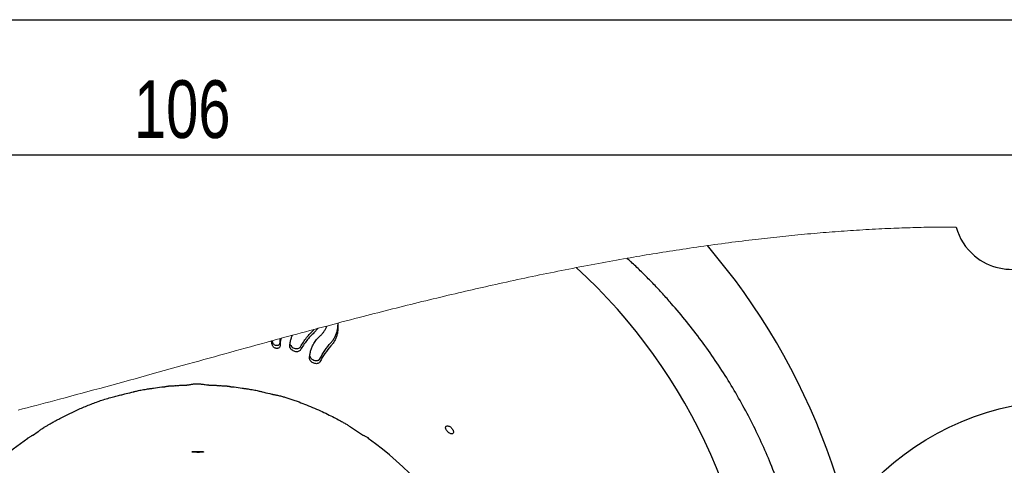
# Model space of a CAD drawing. Header units: millimetres. Extents: x 8 to 862, y 8 to 585.
# Tile 31 of 84: x 107 to 166, y 558 to 585. Entities that reach past the tile are written whole.
import ezdxf

# ---------------------------------------------------------------- set-up
doc = ezdxf.new("R2010")
doc.units = ezdxf.units.MM
doc.layers.add('DETAIL', color=3, linetype='Continuous')
doc.layers.add('DIMENSIONS', color=2, linetype='Continuous')
doc.layers.add('OUTLINE', color=7, linetype='Continuous', lineweight=25)
doc.styles.add('SLDTEXTSTYLE0', font='TXT', dxfattribs={"width": 0.75})
doc.dimstyles.new('SLDDIMSTYLE2', dxfattribs={"dimtxt": 3.5, "dimasz": 2, "dimexe": 0, "dimexo": 0.0625, "dimgap": 0.875, "dimtad": 1, "dimrnd": 1e-09, "dimzin": 12, "dimdsep": 46, "dimtxsty": 'SLDTEXTSTYLE0', "dimsah": 1, "dimcen": 0.09, "dimadec": 0, "dimazin": 3, "dimtfac": 1, "dimtofl": 0, "dimtmove": 0, "dimatfit": 3, "dimfxl": 0, "dimfrac": 2, "dimtolj": 1, "dimtzin": 12, "dimarcsym": 0})

# ---------------------------------------------------------------- blocks, each defined once
blk = doc.blocks.new('_D_67')
at = {"layer": 'DIMENSIONS'}
for p, q in [((64.359, 545.855), (64.359, 578.811)), ((170.359, 545.855), (170.359, 578.811)), ((64.359, 576.811), (170.359, 576.811))]:
    blk.add_line(p, q, dxfattribs=at)
for points in [[(64.359, 576.811), (66.359, 576.311), (66.359, 577.311)], [(170.359, 576.811), (168.359, 577.311), (168.359, 576.311)]]:
    blk.add_solid(points, dxfattribs=at)
at = {"layer": 'DIMENSIONS', "insert": (113.48, 581.323), "char_height": 3.5, "attachment_point": 1, "style": 'SLDTEXTSTYLE0'}
blk.add_mtext('106', dxfattribs=at)

msp = doc.modelspace()

# ---------------------------------------------------------------- linework, layer by layer
at = {"color": 7, "linetype": 'Continuous', "lineweight": 18, "flags": 128}
msp.add_lwpolyline([(163.35047, 572.42438), (163.1868, 572.42447), (163.02302, 572.42424), (162.85914, 572.4237), (162.69515, 572.42284), (162.53106, 572.42167), (162.3698, 572.42021), (162.20845, 572.41846), (162.04699, 572.4164), (161.88545, 572.41405), (161.72052, 572.41134), (161.5555, 572.40833), (161.39038, 572.40501), (161.22518, 572.40139), (161.05988, 572.39746), (160.89451, 572.39323), (160.72904, 572.3887), (160.5635, 572.38387), (160.39788, 572.37874), (160.23218, 572.37332), (160.0664, 572.3676), (159.90054, 572.36158), (159.73461, 572.35528), (159.56861, 572.34868), (159.38593, 572.34108), (159.20317, 572.33314), (159.02033, 572.32485), (158.83741, 572.31622), (158.65441, 572.30724), (158.46025, 572.29734), (158.266, 572.28706), (158.07168, 572.27639), (157.87729, 572.26536), (157.68282, 572.25394), (157.48829, 572.24215), (157.30482, 572.23069), (157.12128, 572.2189), (156.9377, 572.20678), (156.75406, 572.19434), (156.57037, 572.18158), (156.38664, 572.16849), (156.20287, 572.15508), (156.01905, 572.14135), (155.83519, 572.12731), (155.6513, 572.11295), (155.47066, 572.09854), (155.28998, 572.08383), (155.10928, 572.06882), (154.92855, 572.05352), (154.73335, 572.03666), (154.53813, 572.01946), (154.34289, 572.00191), (154.14762, 571.98403), (153.95233, 571.96581), (153.75704, 571.94726), (153.57289, 571.92946), (153.38873, 571.91137), (153.20457, 571.89299), (153.0204, 571.87432), (152.83623, 571.85536), (152.65207, 571.83611), (152.4679, 571.81658), (152.28374, 571.79677), (152.09959, 571.77667), (151.91546, 571.75629), (151.73462, 571.73601), (151.55379, 571.71546), (151.37298, 571.69465), (151.1922, 571.67358), (150.98678, 571.64931), (150.78139, 571.62471), (150.57604, 571.59977), (150.37073, 571.57451), (150.16545, 571.54892), (149.96022, 571.523), (149.75504, 571.49676), (149.54991, 571.4702), (149.33506, 571.44204), (149.12028, 571.41353), (148.90556, 571.38468), (148.69091, 571.35548), (148.47634, 571.32595), (148.26184, 571.29608), (148.0465, 571.26576), (147.83125, 571.2351), (147.61608, 571.20411), (147.40101, 571.17279), (147.18603, 571.14115), (146.97115, 571.10919), (146.76865, 571.07877), (146.56625, 571.04806), (146.36394, 571.01708), (146.16173, 570.98583), (145.95963, 570.9543), (145.75764, 570.9225), (145.55576, 570.89043), (145.354, 570.8581), (145.15235, 570.8255), (144.95082, 570.79264), (144.75302, 570.76012), (144.55534, 570.72735), (144.35778, 570.69434), (144.16035, 570.66108), (143.96801, 570.62843), (143.77579, 570.59555), (143.58371, 570.56245), (143.39175, 570.52912), (143.17477, 570.49116), (142.95796, 570.45291), (142.74133, 570.41439), (142.52489, 570.3756), (142.30864, 570.33654), (142.09259, 570.29721), (141.87673, 570.25762), (141.66108, 570.21777), (141.43538, 570.17575), (141.20991, 570.13345), (140.98468, 570.09087), (140.75969, 570.04802), (140.53495, 570.0049), (140.31045, 569.96152), (140.08492, 569.91762), (139.85966, 569.87347), (139.63466, 569.82905), (139.40993, 569.78438), (139.18548, 569.73947), (138.96531, 569.69511), (138.74542, 569.65052), (138.5258, 569.6057), (138.30647, 569.56065), (138.08297, 569.51445), (137.85976, 569.46802), (137.63686, 569.42136), (137.41424, 569.37448), (137.19193, 569.32738), (136.96991, 569.28005), (136.74818, 569.2325), (136.52673, 569.18474), (136.30558, 569.13677), (136.08471, 569.08859), (135.86412, 569.04019), (135.64381, 568.9916), (135.42379, 568.9428), (135.20404, 568.8938), (135.00284, 568.84871), (134.80188, 568.80346), (134.60114, 568.75805), (134.40063, 568.71248), (134.20034, 568.66675), (134.00028, 568.62086), (133.79125, 568.5727), (133.58245, 568.52437), (133.37389, 568.47587), (133.16557, 568.42722), (132.95749, 568.3784), (132.74964, 568.32943), (132.54203, 568.28031), (132.31392, 568.2261), (132.08609, 568.1717), (131.85853, 568.11713), (131.63125, 568.06238), (131.40424, 568.00746), (131.17749, 567.95237), (130.95101, 567.89712), (130.7248, 567.8417), (130.49885, 567.78612), (130.27315, 567.73039), (130.05174, 567.6755), (129.83057, 567.62046), (129.60964, 567.56529), (129.38896, 567.50997), (129.16451, 567.45351), (128.9403, 567.3969), (128.71634, 567.34017), (128.49262, 567.2833), (128.26914, 567.22629), (128.04988, 567.17019), (127.83084, 567.11396), (127.61203, 567.05762), (127.39344, 567.00117), (127.1335, 566.93381), (126.87386, 566.86631), (126.61453, 566.79866), (126.3555, 566.73086), (126.09677, 566.66293), (125.83832, 566.59487), (125.61766, 566.53659), (125.39721, 566.47822), (125.17696, 566.41977), (124.91719, 566.35065), (124.65771, 566.28142), (124.41852, 566.21744), (124.1532, 566.14629), (123.88815, 566.07505), (123.62339, 566.0037), (123.3589, 565.93227), (123.09469, 565.86074), (122.86688, 565.79895), (122.63926, 565.7371), (122.41184, 565.6752), (122.36914, 565.66357), (122.11446, 565.5941), (121.86001, 565.52458), (121.82515, 565.51505), (121.50644, 565.42778), (121.18809, 565.34045), (120.87009, 565.25305), (120.55244, 565.16561), (120.23511, 565.07812), (119.92378, 564.99215), (119.61275, 564.90617), (119.30202, 564.82017), (118.9916, 564.73416), (118.67513, 564.64641), (118.35896, 564.55867), (118.04307, 564.47095), (117.72746, 564.38326), (117.41213, 564.29562), (117.09706, 564.20803), (116.78224, 564.1205), (116.41527, 564.01848), (116.04864, 563.91656), (115.68231, 563.81478), (115.3163, 563.71314), (114.95057, 563.61166), (114.58513, 563.51035), (114.24082, 563.415), (113.89675, 563.31984), (113.55289, 563.22487), (113.20924, 563.13011), (112.8658, 563.03556), (112.50175, 562.93554), (112.13791, 562.8358), (111.77426, 562.73635), (111.41079, 562.6372), (111.04749, 562.53838), (110.68435, 562.4399), (110.34209, 562.34737), (109.99996, 562.25516), (109.65794, 562.1633), (109.31602, 562.07179), (108.97419, 561.98064), (108.68939, 561.90498), (108.40465, 561.82958), (108.11995, 561.75446), (107.8353, 561.67963), (107.55067, 561.60508), (107.26608, 561.53084), (106.99777, 561.46112), (106.72948, 561.39169), (106.4612, 561.32253)], dxfattribs=at)
at = {"layer": 'DETAIL'}
msp.add_circle((170.10918, 545.35491), 16.55999, dxfattribs=at)
at = {"layer": 'OUTLINE'}
for p, q in [((8, 585), (832, 585)), ((124.65771, 566.28142), (124.40115, 566.00908)), ((124.40115, 566.19962), (124.41852, 566.21744)), ((121.86001, 565.52458), (121.87677, 565.44191)), ((124.12896, 564.47672), (124.12783, 564.49511)), ((107.03481, 559.59964), (107.02213, 559.61774)), ((107.31948, 559.78628), (107.67807, 560.02139)), ((127.04351, 560.01928), (127.39873, 559.78639))]:
    msp.add_line(p, q, dxfattribs=at)
at = {"layer": 'OUTLINE', "flags": 128}
msp.add_lwpolyline([(127.68356, 559.59964), (127.70491, 559.63014), (127.71691, 559.64727)], dxfattribs=at)
at = {"layer": 'OUTLINE'}
for centre, radius, start, end in [((166.70699, 573.34126), 3.47949, 195.278371, 230.0528177), ((166.72196, 573.35149), 3.49695, 229.9724212, 339.4891902), ((117.36304, 544.85562), 40.66736, 359.9989902, 40.5539892), ((117.37478, 544.85826), 34.00322, 0.1628561, 47.5835157), ((117.35918, 544.85491), 18, 124.9999974, 179.6816889), ((117.35918, 544.8549), 18, 0.3183154, 54.9999926)]:
    msp.add_arc(centre, radius, start, end, dxfattribs=at)
for points, knots in [([(152.64853, 556.6488), (152.46956, 557.12636), (152.12504, 558.04566), (151.54169, 559.37775), (150.92524, 560.65251), (150.25658, 561.90072), (149.53156, 563.13188), (148.74879, 564.34291), (147.9084, 565.53116), (147.01962, 566.68292), (146.22814, 567.62454), (145.55699, 568.37256), (145.02224, 568.94237), (144.47531, 569.49942), (144.00998, 569.9527), (143.67999, 570.26336), (143.50527, 570.42534), (143.42475, 570.49895), (143.39175, 570.52912)], [0, 0, 0, 0, 0.0908011, 0.17478998, 0.25884576, 0.34289653, 0.42687011, 0.51320353, 0.59959909, 0.68596099, 0.77219322, 0.81857118, 0.86490585, 0.91133422, 0.9575753, 0.98057199, 0.99203874, 1, 1, 1, 1]), ([(123.58493, 565.16136), (123.64218, 565.2574), (123.7559, 565.44819), (123.95217, 565.71694), (124.16449, 565.97034), (124.3225, 566.12342), (124.40115, 566.19962)], [0, 0, 0, 0, 0.25290546, 0.50240421, 0.75230819, 1, 1, 1, 1]), ([(124.7449, 565.79139), (124.79124, 565.83504), (124.8827, 565.92121), (125.00065, 566.06896), (125.09714, 566.229), (125.15568, 566.34775), (125.17514, 566.41364), (125.17696, 566.41977)], [0, 0, 0, 0, 0.2476154, 0.48873263, 0.73264661, 0.97510761, 1, 1, 1, 1]), ([(125.83832, 566.59487), (125.84449, 566.53844), (125.85899, 566.40574), (125.85302, 566.19927), (125.82304, 565.98094), (125.76621, 565.77208), (125.68132, 565.57285), (125.56913, 565.38219), (125.47372, 565.269), (125.42524, 565.21148)], [0, 0, 0, 0, 0.114147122, 0.268412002, 0.414156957, 0.556835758, 0.702549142, 0.848848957, 1, 1, 1, 1]), ([(125.42524, 565.40312), (125.47033, 565.45662), (125.55971, 565.56267), (125.66837, 565.74189), (125.75462, 565.9337), (125.81379, 566.13682), (125.84564, 566.31479), (125.84893, 566.42406), (125.85011, 566.46325)], [0, 0, 0, 0, 0.179710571, 0.356255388, 0.536989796, 0.719049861, 0.899240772, 1, 1, 1, 1]), ([(122.41184, 565.6752), (122.40727, 565.66137), (122.35863, 565.51423), (122.3496, 565.3581), (122.34142, 565.21664)], [0, 0, 0, 0, 0.094006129, 1, 1, 1, 1]), ([(122.34142, 565.40614), (122.34591, 565.48581), (122.35078, 565.57226), (122.36781, 565.65692), (122.36914, 565.66357)], [0, 0, 0, 0, 0.9214873, 1, 1, 1, 1]), ([(122.92944, 565.24516), (122.94116, 565.32197), (122.96443, 565.47446), (123.01986, 565.68115), (123.072, 565.8063), (123.09469, 565.86074)], [0, 0, 0, 0, 0.36436905, 0.72348033, 1, 1, 1, 1]), ([(124.40115, 566.00908), (124.32351, 565.93416), (124.16753, 565.78364), (123.95574, 565.53231), (123.75819, 565.26312), (123.64295, 565.07008), (123.58493, 564.97288)], [0, 0, 0, 0, 0.24432984, 0.49085999, 0.74364293, 1, 1, 1, 1]), ([(124.12783, 564.49511), (124.13695, 564.57218), (124.15503, 564.72502), (124.21107, 564.94955), (124.28948, 565.16569), (124.40035, 565.38361), (124.54712, 565.5992), (124.67868, 565.72703), (124.7449, 565.79139)], [0, 0, 0, 0, 0.15825163, 0.31383118, 0.47107083, 0.62646538, 0.81195515, 1, 1, 1, 1]), ([(121.87677, 565.2523), (121.85873, 565.32325), (121.83666, 565.41003), (121.82693, 565.49885), (121.82515, 565.51505)], [0, 0, 0, 0, 0.81761909, 1, 1, 1, 1]), ([(121.87677, 565.44191), (121.88677, 565.41636), (121.90759, 565.36318), (121.97222, 565.30188), (122.05029, 565.26048), (122.13276, 565.24367), (122.20807, 565.25022), (122.27019, 565.27704), (122.31583, 565.32069), (122.33736, 565.36726), (122.34045, 565.39682), (122.34142, 565.40614)], [0, 0, 0, 0, 0.12887051, 0.26826054, 0.41096006, 0.54439849, 0.66172696, 0.76447681, 0.85922649, 0.95563219, 1, 1, 1, 1]), ([(122.34142, 565.21664), (122.33756, 565.19441), (122.32969, 565.14912), (122.28246, 565.09517), (122.21901, 565.06427), (122.14816, 565.05538), (122.07572, 565.06554), (122.00492, 565.09375), (121.94164, 565.13979), (121.89671, 565.19499), (121.8824, 565.23613), (121.87677, 565.2523)], [0, 0, 0, 0, 0.10561974, 0.21521596, 0.32504729, 0.43524404, 0.54967987, 0.66959981, 0.79375855, 0.91895555, 1, 1, 1, 1]), ([(123.58493, 564.97288), (123.56778, 564.95037), (123.53171, 564.90305), (123.44429, 564.86541), (123.34526, 564.85358), (123.23943, 564.86893), (123.13491, 564.91044), (123.03939, 564.97794), (122.96526, 565.06841), (122.92675, 565.16327), (122.92872, 565.22319), (122.92944, 565.24516)], [0, 0, 0, 0, 0.0923625, 0.19416481, 0.30358314, 0.42024101, 0.54394663, 0.67283429, 0.80275611, 0.9276548, 1, 1, 1, 1]), ([(122.94289, 565.32347), (122.95675, 565.29123), (122.98755, 565.21963), (123.07842, 565.13401), (123.19185, 565.07123), (123.31284, 565.04291), (123.42359, 565.04818), (123.51409, 565.08249), (123.56409, 565.12722), (123.58172, 565.15609), (123.58493, 565.16136)], [0, 0, 0, 0, 0.13150471, 0.29198219, 0.45957018, 0.61732848, 0.75486981, 0.87231247, 0.97668779, 1, 1, 1, 1]), ([(124.75817, 564.42636), (124.85427, 564.6014), (125.04491, 564.94867), (125.29915, 565.25246), (125.42524, 565.40312)], [0, 0, 0, 0, 0.50406104, 1, 1, 1, 1]), ([(125.42524, 565.21148), (125.30021, 565.06287), (125.04583, 564.7605), (124.85514, 564.41437), (124.75817, 564.23835)], [0, 0, 0, 0, 0.49148926, 1, 1, 1, 1]), ([(124.75817, 564.23835), (124.7435, 564.21773), (124.71253, 564.1742), (124.63302, 564.13993), (124.54135, 564.12913), (124.44073, 564.14324), (124.33923, 564.18184), (124.24444, 564.24469), (124.17104, 564.32878), (124.13203, 564.40444), (124.13053, 564.44789), (124.13026, 564.45573)], [0, 0, 0, 0, 0.09145996, 0.19305832, 0.30527465, 0.42859215, 0.56192369, 0.7015375, 0.84080052, 0.97129957, 1, 1, 1, 1]), ([(124.14084, 564.58805), (124.15543, 564.55682), (124.18701, 564.4892), (124.27465, 564.4086), (124.38243, 564.34842), (124.49806, 564.31876), (124.60441, 564.3204), (124.69073, 564.35009), (124.73886, 564.39219), (124.75472, 564.42026), (124.75817, 564.42636)], [0, 0, 0, 0, 0.13492359, 0.29215927, 0.4592024, 0.61860561, 0.75730383, 0.87293154, 0.9724011, 1, 1, 1, 1]), ([(113.4614, 562.42782), (113.4885, 562.4344), (113.5495, 562.44921), (113.65047, 562.47582), (113.77194, 562.50464), (113.9137, 562.53444), (114.07573, 562.56386), (114.25785, 562.59285), (114.45992, 562.62206), (114.60111, 562.64279), (114.67497, 562.65364)], [0, 0, 0, 0, 0.067729, 0.15242711, 0.25357769, 0.37087045, 0.50417118, 0.65344713, 0.81870911, 1, 1, 1, 1]), ([(114.66568, 562.6438), (114.83184, 562.67315), (115.0611, 562.71364), (115.29295, 562.73298), (115.35675, 562.73831)], [0, 0, 0, 0, 0.72480331, 1, 1, 1, 1]), ([(115.35375, 562.74284), (115.3709, 562.74546), (115.40848, 562.75121), (115.457, 562.76123), (115.50083, 562.76885), (115.53727, 562.77453), (115.57611, 562.77967), (115.61732, 562.78416), (115.66089, 562.78794), (115.72363, 562.79213), (115.80782, 562.79577), (115.91564, 562.79891), (115.99041, 562.80338), (116.02927, 562.80571)], [0, 0, 0, 0, 0.07656507, 0.16783058, 0.2187116, 0.27299771, 0.33065392, 0.39166692, 0.4560367, 0.52376641, 0.66928357, 0.82809317, 1, 1, 1, 1]), ([(116.02414, 562.79963), (116.10281, 562.80772), (116.32457, 562.83052), (116.54757, 562.83294), (116.69146, 562.83451)], [0, 0, 0, 0, 0.35476174, 1, 1, 1, 1]), ([(116.68855, 562.84241), (116.71942, 562.84522), (116.78238, 562.85094), (116.87655, 562.871), (116.9651, 562.88831), (117.04751, 562.901), (117.11032, 562.90713), (117.16746, 562.91), (117.21852, 562.91032), (117.28226, 562.91074), (117.33971, 562.91107), (117.39145, 562.91059), (117.44621, 562.90814), (117.5185, 562.90211), (117.62087, 562.88957), (117.74161, 562.8721), (117.88205, 562.85205), (117.97965, 562.84568), (118.02995, 562.8424)], [0, 0, 0, 0, 0.068806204, 0.140298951, 0.213593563, 0.269277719, 0.325433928, 0.353705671, 0.396325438, 0.438846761, 0.495288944, 0.523942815, 0.55377723, 0.617028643, 0.685038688, 0.782822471, 0.88805978, 1, 1, 1, 1]), ([(118.02531, 562.83455), (118.16973, 562.83299), (118.39336, 562.83056), (118.61574, 562.8077), (118.6945, 562.7996)], [0, 0, 0, 0, 0.645818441, 1, 1, 1, 1]), ([(118.68937, 562.80569), (118.72822, 562.80336), (118.80295, 562.79889), (118.91071, 562.79575), (118.99485, 562.79212), (119.05756, 562.78793), (119.10112, 562.78415), (119.14232, 562.77966), (119.18114, 562.77453), (119.21756, 562.76884), (119.26138, 562.76123), (119.3099, 562.75121), (119.34747, 562.74546), (119.36462, 562.74284)], [0, 0, 0, 0, 0.17187946, 0.33067016, 0.47617645, 0.5439037, 0.60827218, 0.6692866, 0.72694423, 0.78123614, 0.83212395, 0.92340867, 1, 1, 1, 1]), ([(119.36162, 562.73831), (119.42542, 562.73298), (119.65726, 562.71364), (119.8865, 562.67315), (120.05265, 562.64381)], [0, 0, 0, 0, 0.27520431, 1, 1, 1, 1]), ([(120.04336, 562.65365), (120.11722, 562.6428), (120.25841, 562.62206), (120.46049, 562.59286), (120.64261, 562.56387), (120.80464, 562.53445), (120.94639, 562.50465), (121.06784, 562.47583), (121.16881, 562.44923), (121.22979, 562.43442), (121.25688, 562.42784)], [0, 0, 0, 0, 0.181303, 0.34657444, 0.49585547, 0.62915847, 0.74644961, 0.84759392, 0.93228407, 1, 1, 1, 1]), ([(107.67094, 560.0252), (107.69289, 560.03994), (107.74089, 560.07217), (107.81704, 560.12728), (107.90616, 560.18912), (108.01896, 560.26324), (108.15811, 560.34694), (108.32205, 560.44386), (108.51353, 560.55403), (108.73457, 560.67752), (109.05725, 560.85148), (109.47256, 561.06336), (109.9128, 561.27138), (110.29963, 561.4425), (110.62755, 561.58005), (110.96169, 561.71252), (111.29258, 561.83621), (111.63401, 561.95271), (111.97313, 562.05671), (112.30424, 562.1469), (112.59825, 562.21878), (112.78108, 562.26406), (112.86606, 562.28511)], [0, 0, 0, 0, 0.01392507, 0.03044501, 0.04949825, 0.07104999, 0.1015168, 0.13500549, 0.17134964, 0.21785801, 0.26835105, 0.36440378, 0.4633671, 0.52473946, 0.58716169, 0.65063264, 0.71403274, 0.77318619, 0.84060008, 0.90080553, 0.95389231, 1, 1, 1, 1]), ([(112.85826, 562.27896), (112.90695, 562.29308), (113.1072, 562.35117), (113.31208, 562.39072), (113.46715, 562.42066)], [0, 0, 0, 0, 0.24310609, 1, 1, 1, 1]), ([(121.25113, 562.42068), (121.40624, 562.39077), (121.60915, 562.35164), (121.80749, 562.29416), (121.85422, 562.28062)], [0, 0, 0, 0, 0.76439376, 1, 1, 1, 1]), ([(121.85231, 562.28511), (121.87259, 562.28048), (121.91774, 562.27018), (121.99325, 562.25695), (122.08278, 562.24034), (122.18646, 562.2195), (122.3041, 562.19282), (122.45645, 562.15407), (122.64643, 562.09897), (122.87468, 562.0254), (123.12287, 561.94262), (123.4444, 561.82962), (123.84622, 561.679), (124.31551, 561.48804), (124.7806, 561.28317), (125.21355, 561.0782), (125.60564, 560.8803), (125.92056, 560.71237), (126.16827, 560.57456), (126.36161, 560.46446), (126.52796, 560.36298), (126.67325, 560.27014), (126.80011, 560.18701), (126.92411, 560.10487), (127.00658, 560.05159), (127.04743, 560.0252)], [0, 0, 0, 0, 0.01095065, 0.02438256, 0.04035301, 0.05890087, 0.08006077, 0.10386255, 0.14166464, 0.18418848, 0.23013009, 0.27942268, 0.36363224, 0.45605899, 0.5461609, 0.63118972, 0.70825957, 0.77739684, 0.81909533, 0.85751376, 0.8945391, 0.92168431, 0.9483005, 0.97439559, 1, 1, 1, 1]), ([(132.83811, 560.0995), (132.82912, 560.11685), (132.80493, 560.16356), (132.75012, 560.23065), (132.67642, 560.29493), (132.5967, 560.34074), (132.51941, 560.36356), (132.4499, 560.36072), (132.39683, 560.32464), (132.37695, 560.26192), (132.38735, 560.18881), (132.422, 560.10998), (132.47758, 560.03234), (132.54814, 559.96364), (132.62641, 559.91096), (132.7046, 559.87992), (132.77639, 559.87346), (132.83637, 559.89855), (132.8672, 559.95515), (132.86657, 560.02651), (132.8482, 560.07361), (132.83811, 560.0995)], [0, 0, 0, 0, 0.03945239, 0.10624414, 0.17361488, 0.23641875, 0.29067707, 0.33495402, 0.37264442, 0.41228831, 0.46081624, 0.51933213, 0.58493225, 0.65277614, 0.71750702, 0.77450978, 0.82139253, 0.86010656, 0.89829839, 0.94407444, 1, 1, 1, 1]), ([(107.02728, 559.61039), (107.07614, 559.63988), (107.17451, 559.69927), (107.27042, 559.76256), (107.3187, 559.79441)], [0, 0, 0, 0, 0.49665575, 1, 1, 1, 1]), ([(127.39966, 559.79441), (127.4495, 559.76382), (127.5491, 559.70269), (127.65895, 559.6628), (127.71382, 559.64287)], [0, 0, 0, 0, 0.50040828, 1, 1, 1, 1]), ([(117.63435, 558.80089), (117.6172, 558.80279), (117.56629, 558.80842), (117.47665, 558.81316), (117.36545, 558.81572), (117.25367, 558.81303), (117.15329, 558.81053), (117.07718, 558.79581), (117.02922, 558.79992), (117.00208, 558.7713), (117.06423, 558.76894), (117.1121, 558.76049), (117.21117, 558.75798), (117.31667, 558.75563), (117.43108, 558.7563), (117.53377, 558.75778), (117.6247, 558.76443), (117.66963, 558.76569), (117.71963, 558.78016), (117.67292, 558.79836), (117.65059, 558.79983), (117.63435, 558.80089)], [0, 0, 0, 0, 0.03667899, 0.10887296, 0.19069753, 0.27302074, 0.3466884, 0.40354434, 0.4374168, 0.44669599, 0.46943642, 0.51689879, 0.58423874, 0.66397877, 0.74715107, 0.82442329, 0.88717271, 0.92848, 0.9445376, 0.95965996, 1, 1, 1, 1])]:
    msp.add_open_spline(points, degree=3, knots=knots, dxfattribs=at)

# ---------------------------------------------------------------- dimensions: what is measured, and where the dimension line sits
at = {"layer": 'DIMENSIONS'}
dim = msp.add_linear_dim(base=(170.35918, 576.81118), p1=(64.35918, 544.85491), p2=(170.35918, 544.85491), angle=0, dimstyle='SLDDIMSTYLE2', dxfattribs=at)
dim.commit()
dim.dimension.update_dxf_attribs({"geometry": '_D_67', "text_midpoint": (117.35918, 576.81118), "dimtype": 160})

doc.saveas('drawing.dxf')
